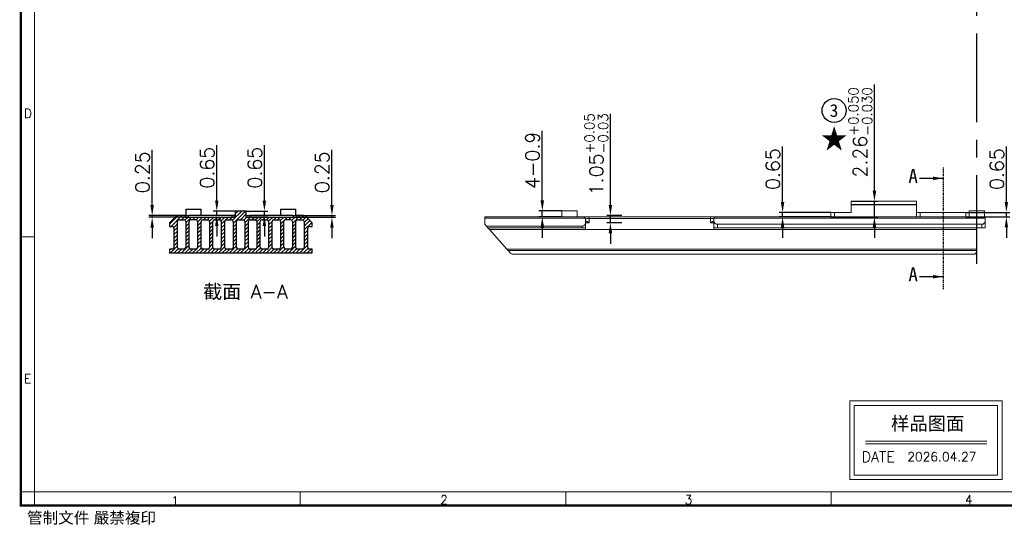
# Model space of a CAD drawing. Header units: inches. Extents: x 21485 to 22073, y -4353 to -4163.
# Tile 7 of 11: x 21802 to 21943, y -4353 to -4280. Entities that reach past the tile are written whole.
import ezdxf

# ---------------------------------------------------------------- set-up
doc = ezdxf.new("R2010")
doc.units = ezdxf.units.IN
doc.header["$LTSCALE"] = 0.64311
doc.header["$MEASUREMENT"] = 0
doc.header["$PDMODE"] = 3
doc.header["$PDSIZE"] = 0.3125
doc.linetypes.add('CENTER', pattern=[0.6, 0.375, -0.075, 0.075, -0.075])
doc.layers.get('0').update_dxf_attribs({"linetype": 'CONTINUOUS'})
doc.layers.get('Defpoints').update_dxf_attribs({"linetype": 'CONTINUOUS'})
doc.layers.add('1', color=7, linetype='CONTINUOUS', true_color=0xffffff)
doc.layers.add('图框', color=3, linetype='CONTINUOUS')
doc.styles.add('ITALICT', font='COMPLEX')
doc.styles.get("Standard").update_dxf_attribs({"font": 'txt.shx'})
doc.styles.add('TEXTSTYLE_2', font='txt')
doc.styles.add('TIMES', font='times.ttf')
doc.styles.add('宋体', font='txt')
doc.dimstyles.new('AVC 1.5', dxfattribs={"dimtxt": 2, "dimasz": 1.5, "dimexe": 0.5, "dimexo": 0, "dimgap": 0.39, "dimtad": 1, "dimdsep": 46, "dimtxsty": 'Standard', "dimcen": 0, "dimclrd": 2, "dimclre": 2, "dimclrt": 2, "dimadec": 1, "dimazin": 0, "dimtfac": 1, "dimtmove": 0, "dimatfit": 3, "dimfxl": 0, "dimtolj": 1, "dimtzin": 0, "dimarcsym": 0})

# ---------------------------------------------------------------- blocks, each defined once
blk = doc.blocks.new('*D86')
at = {"color": 2, "lineweight": -2, "transparency": 16777216}
for p, q in [((21877.08, -4305.99), (21877.08, -4296.05)), ((21879.89, -4307.49), (21876.58, -4307.49)), ((21877.08, -4308.39), (21877.08, -4307.49)), ((21879.89, -4308.39), (21876.58, -4308.39)), ((21877.08, -4309.89), (21877.08, -4311.39))]:
    blk.add_line(p, q, dxfattribs=at)
at = {"color": 2, "transparency": 16777216}
for points in [[(21876.83, -4305.99), (21877.33, -4305.99), (21877.08, -4307.49)], [(21876.83, -4309.89), (21877.33, -4309.89), (21877.08, -4308.39)]]:
    blk.add_solid(points, dxfattribs=at)
at = {"layer": 'Defpoints', "color": 0, "transparency": 16777216}
for p in [(21877.08, -4307.49), (21879.89, -4307.49), (21879.89, -4308.39)]:
    blk.add_point(p, dxfattribs=at)
at = {"color": 2, "transparency": 16777216, "insert": (21875.69, -4300.27), "char_height": 2, "attachment_point": 5, "rotation": 90}
blk.add_mtext('\\A1;4-0.9', dxfattribs=at)
blk = doc.blocks.new('*D87')
at = {"color": 2, "lineweight": -2, "transparency": 16777216}
for p, q in [((21886.85, -4306.69), (21886.85, -4293.61)), ((21888.47, -4308.19), (21886.35, -4308.19)), ((21886.85, -4309.24), (21886.85, -4308.19)), ((21888.47, -4309.24), (21886.35, -4309.24)), ((21886.85, -4310.74), (21886.85, -4312.24))]:
    blk.add_line(p, q, dxfattribs=at)
at = {"color": 2, "transparency": 16777216}
for points in [[(21886.6, -4306.69), (21887.1, -4306.69), (21886.85, -4308.19)], [(21886.6, -4310.74), (21887.1, -4310.74), (21886.85, -4309.24)]]:
    blk.add_solid(points, dxfattribs=at)
at = {"layer": 'Defpoints', "color": 0, "transparency": 16777216}
for p in [(21886.85, -4308.19), (21888.47, -4308.19), (21888.47, -4309.24)]:
    blk.add_point(p, dxfattribs=at)
at = {"color": 2, "transparency": 16777216, "insert": (21884.83, -4299.4), "char_height": 2, "attachment_point": 5, "rotation": 90}
blk.add_mtext('\\A1;1.05{\\H0.7x;\\S+0.05^ -0.03;}', dxfattribs=at)
blk = doc.blocks.new('*D88')
at = {"color": 2, "lineweight": -2, "transparency": 16777216}
for p, q in [((21911.55, -4306.24), (21911.55, -4298.3)), ((21918.49, -4307.74), (21911.05, -4307.74)), ((21911.55, -4308.39), (21911.55, -4307.74)), ((21918.49, -4308.39), (21911.05, -4308.39)), ((21911.55, -4309.89), (21911.55, -4311.39))]:
    blk.add_line(p, q, dxfattribs=at)
at = {"color": 2, "transparency": 16777216}
for points in [[(21911.3, -4306.24), (21911.8, -4306.24), (21911.55, -4307.74)], [(21911.3, -4309.89), (21911.8, -4309.89), (21911.55, -4308.39)]]:
    blk.add_solid(points, dxfattribs=at)
at = {"layer": 'Defpoints', "color": 0, "transparency": 16777216}
for p in [(21911.55, -4307.74), (21918.49, -4307.74), (21918.49, -4308.39)]:
    blk.add_point(p, dxfattribs=at)
at = {"color": 2, "transparency": 16777216, "insert": (21910.16, -4301.52), "char_height": 2, "attachment_point": 5, "rotation": 90}
blk.add_mtext('\\A1;0.65', dxfattribs=at)
blk = doc.blocks.new('*D89')
at = {"color": 2, "lineweight": -2, "transparency": 16777216}
for p, q in [((21924.73, -4304.63), (21924.73, -4289.39)), ((21921.39, -4306.13), (21925.23, -4306.13)), ((21924.73, -4308.39), (21924.73, -4306.13)), ((21918.49, -4308.39), (21925.23, -4308.39)), ((21924.73, -4309.89), (21924.73, -4311.39))]:
    blk.add_line(p, q, dxfattribs=at)
at = {"color": 2, "transparency": 16777216}
for points in [[(21924.48, -4304.63), (21924.98, -4304.63), (21924.73, -4306.13)], [(21924.48, -4309.89), (21924.98, -4309.89), (21924.73, -4308.39)]]:
    blk.add_solid(points, dxfattribs=at)
at = {"layer": 'Defpoints', "color": 0, "transparency": 16777216}
for p in [(21921.39, -4306.13), (21924.73, -4306.13), (21918.49, -4308.39)]:
    blk.add_point(p, dxfattribs=at)
at = {"color": 2, "transparency": 16777216, "insert": (21922.7, -4296.26), "char_height": 2, "attachment_point": 5, "rotation": 90}
blk.add_mtext('\\A1;2.26{\\H0.7x;\\S+0.050^ -0.030;}', dxfattribs=at)
blk = doc.blocks.new('*D90')
at = {"color": 2, "lineweight": -2, "transparency": 16777216}
for p, q in [((21943.66, -4306.24), (21943.66, -4298.3)), ((21937.84, -4307.74), (21944.16, -4307.74)), ((21943.66, -4308.39), (21943.66, -4307.74)), ((21937.84, -4308.39), (21944.16, -4308.39)), ((21943.66, -4309.89), (21943.66, -4311.39))]:
    blk.add_line(p, q, dxfattribs=at)
at = {"color": 2, "transparency": 16777216}
for points in [[(21943.41, -4306.24), (21943.91, -4306.24), (21943.66, -4307.74)], [(21943.41, -4309.89), (21943.91, -4309.89), (21943.66, -4308.39)]]:
    blk.add_solid(points, dxfattribs=at)
at = {"layer": 'Defpoints', "color": 0, "transparency": 16777216}
for p in [(21937.84, -4307.74), (21943.66, -4307.74), (21937.84, -4308.39)]:
    blk.add_point(p, dxfattribs=at)
at = {"color": 2, "transparency": 16777216, "insert": (21942.27, -4301.52), "char_height": 2, "attachment_point": 5, "rotation": 90}
blk.add_mtext('\\A1;0.65', dxfattribs=at)
blk = doc.blocks.new('*D133')
at = {"color": 2, "lineweight": -2, "transparency": 16777216}
for p, q in [((21846.9, -4306.69), (21846.9, -4298.75)), ((21841.82, -4308.19), (21847.4, -4308.19)), ((21846.9, -4308.44), (21846.9, -4308.19)), ((21841.87, -4308.44), (21847.4, -4308.44)), ((21846.9, -4309.94), (21846.9, -4311.44))]:
    blk.add_line(p, q, dxfattribs=at)
at = {"color": 2, "transparency": 16777216}
for points in [[(21846.65, -4306.69), (21847.15, -4306.69), (21846.9, -4308.19)], [(21846.65, -4309.94), (21847.15, -4309.94), (21846.9, -4308.44)]]:
    blk.add_solid(points, dxfattribs=at)
at = {"layer": 'Defpoints', "color": 0, "transparency": 16777216}
for p in [(21841.82, -4308.19), (21846.9, -4308.19), (21841.87, -4308.44)]:
    blk.add_point(p, dxfattribs=at)
at = {"color": 2, "transparency": 16777216, "insert": (21845.51, -4301.97), "char_height": 2, "attachment_point": 5, "rotation": 90}
blk.add_mtext('\\A1;0.25', dxfattribs=at)
blk = doc.blocks.new('*D134')
at = {"color": 2, "lineweight": -2, "transparency": 16777216}
for p, q in [((21821.11, -4306.69), (21821.11, -4298.75)), ((21825.82, -4308.19), (21820.61, -4308.19)), ((21821.11, -4308.44), (21821.11, -4308.19)), ((21825.82, -4308.44), (21820.61, -4308.44)), ((21821.11, -4309.94), (21821.11, -4311.44))]:
    blk.add_line(p, q, dxfattribs=at)
at = {"color": 2, "transparency": 16777216}
for points in [[(21820.86, -4306.69), (21821.36, -4306.69), (21821.11, -4308.19)], [(21820.86, -4309.94), (21821.36, -4309.94), (21821.11, -4308.44)]]:
    blk.add_solid(points, dxfattribs=at)
at = {"layer": 'Defpoints', "color": 0, "transparency": 16777216}
for p in [(21821.11, -4308.19), (21825.82, -4308.19), (21825.82, -4308.44)]:
    blk.add_point(p, dxfattribs=at)
at = {"color": 2, "transparency": 16777216, "insert": (21819.72, -4301.97), "char_height": 2, "attachment_point": 5, "rotation": 90}
blk.add_mtext('\\A1;0.25', dxfattribs=at)
blk = doc.blocks.new('*D135')
at = {"color": 2, "lineweight": -2, "transparency": 16777216}
for p, q in [((21830.38, -4306.04), (21830.38, -4298.1)), ((21833.03, -4307.54), (21829.88, -4307.54)), ((21833.03, -4308.19), (21829.88, -4308.19)), ((21830.38, -4308.19), (21830.38, -4307.54)), ((21830.38, -4309.69), (21830.38, -4311.19))]:
    blk.add_line(p, q, dxfattribs=at)
at = {"color": 2, "transparency": 16777216}
for points in [[(21830.13, -4306.04), (21830.63, -4306.04), (21830.38, -4307.54)], [(21830.13, -4309.69), (21830.63, -4309.69), (21830.38, -4308.19)]]:
    blk.add_solid(points, dxfattribs=at)
at = {"layer": 'Defpoints', "color": 0, "transparency": 16777216}
for p in [(21830.38, -4307.54), (21833.03, -4307.54), (21833.03, -4308.19)]:
    blk.add_point(p, dxfattribs=at)
at = {"color": 2, "transparency": 16777216, "insert": (21828.99, -4301.32), "char_height": 2, "attachment_point": 5, "rotation": 90}
blk.add_mtext('\\A1;0.65', dxfattribs=at)
blk = doc.blocks.new('*D136')
at = {"color": 2, "lineweight": -2, "transparency": 16777216}
for p, q in [((21837.21, -4306.04), (21837.21, -4298.1)), ((21834.61, -4307.54), (21837.71, -4307.54)), ((21834.61, -4308.19), (21837.71, -4308.19)), ((21837.21, -4308.19), (21837.21, -4307.54)), ((21837.21, -4309.69), (21837.21, -4311.19))]:
    blk.add_line(p, q, dxfattribs=at)
at = {"color": 2, "transparency": 16777216}
for points in [[(21836.96, -4306.04), (21837.46, -4306.04), (21837.21, -4307.54)], [(21836.96, -4309.69), (21837.46, -4309.69), (21837.21, -4308.19)]]:
    blk.add_solid(points, dxfattribs=at)
at = {"layer": 'Defpoints', "color": 0, "transparency": 16777216}
for p in [(21834.61, -4307.54), (21834.61, -4308.19), (21837.21, -4307.54)]:
    blk.add_point(p, dxfattribs=at)
at = {"color": 2, "transparency": 16777216, "insert": (21835.82, -4301.32), "char_height": 2, "attachment_point": 5, "rotation": 90}
blk.add_mtext('\\A1;0.65', dxfattribs=at)

msp = doc.modelspace()

# ---------------------------------------------------------------- hatches: boundary and pattern name
at = {"linetype": 'Continuous'}
h = msp.add_hatch(dxfattribs=at)
h.set_pattern_fill('ANSI31', color=3, scale=3, style=0)
h.set_pattern_definition([(45, (66.55783, 40.0882), (-0.265165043, 0.265165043), [])])
edge = h.paths.add_edge_path(flags=0)
edge.add_arc((21838.5224, -4312.7938), 0.2, 180, 270)
edge.add_line((21838.5224, -4312.9938), (21839.3224, -4312.9938))
edge.add_arc((21839.3224, -4312.7938), 0.2, 270, 360)
edge.add_line((21839.5224, -4312.7938), (21839.5224, -4309.0438))
edge.add_arc((21839.2724, -4309.0438), 0.25, 0, 90)
edge.add_line((21839.2724, -4308.7938), (21838.5724, -4308.7938))
edge.add_arc((21838.5724, -4309.0438), 0.25, 90, 180)
edge.add_line((21838.3224, -4309.0438), (21838.3224, -4312.7938))
edge = h.paths.add_edge_path(flags=0)
edge.add_arc((21836.8224, -4312.7938), 0.2, 180, 270)
edge.add_line((21836.8224, -4312.9938), (21837.6224, -4312.9938))
edge.add_arc((21837.6224, -4312.7938), 0.2, 270, 360)
edge.add_line((21837.8224, -4312.7938), (21837.8224, -4309.0438))
edge.add_arc((21837.5724, -4309.0438), 0.25, 0, 90)
edge.add_line((21837.5724, -4308.7938), (21836.8724, -4308.7938))
edge.add_arc((21836.8724, -4309.0438), 0.25, 90, 180)
edge.add_line((21836.6224, -4309.0438), (21836.6224, -4312.7938))
edge = h.paths.add_edge_path(flags=0)
edge.add_arc((21835.1224, -4312.7938), 0.2, 180, 270)
edge.add_line((21835.1224, -4312.9938), (21835.9224, -4312.9938))
edge.add_arc((21835.9224, -4312.7938), 0.2, 270, 360)
edge.add_line((21836.1224, -4312.7938), (21836.1224, -4309.0438))
edge.add_arc((21835.8724, -4309.0438), 0.25, 0, 90)
edge.add_line((21835.8724, -4308.7938), (21835.1724, -4308.7938))
edge.add_arc((21835.1724, -4309.0438), 0.25, 90, 180)
edge.add_line((21834.9224, -4309.0438), (21834.9224, -4312.7938))
edge = h.paths.add_edge_path(flags=0)
edge.add_arc((21833.4224, -4312.7938), 0.2, 180, 270)
edge.add_line((21833.4224, -4312.9938), (21834.2224, -4312.9938))
edge.add_arc((21834.2224, -4312.7938), 0.2, 270, 360)
edge.add_line((21834.4224, -4312.7938), (21834.4224, -4309.0438))
edge.add_arc((21834.1724, -4309.0438), 0.25, 0, 90)
edge.add_line((21834.1724, -4308.7938), (21833.4724, -4308.7938))
edge.add_arc((21833.4724, -4309.0438), 0.25, 90, 180)
edge.add_line((21833.2224, -4309.0438), (21833.2224, -4312.7938))
edge = h.paths.add_edge_path(flags=0)
edge.add_arc((21831.7224, -4312.7938), 0.2, 180, 270)
edge.add_line((21831.7224, -4312.9938), (21832.5224, -4312.9938))
edge.add_arc((21832.5224, -4312.7938), 0.2, 270, 360)
edge.add_line((21832.7224, -4312.7938), (21832.7224, -4309.0438))
edge.add_arc((21832.4724, -4309.0438), 0.25, 0, 90)
edge.add_line((21832.4724, -4308.7938), (21831.7724, -4308.7938))
edge.add_arc((21831.7724, -4309.0438), 0.25, 90, 180)
edge.add_line((21831.5224, -4309.0438), (21831.5224, -4312.7938))
edge = h.paths.add_edge_path(flags=0)
edge.add_arc((21830.0224, -4312.7938), 0.2, 180, 270)
edge.add_line((21830.0224, -4312.9938), (21830.8224, -4312.9938))
edge.add_arc((21830.8224, -4312.7938), 0.2, 270, 360)
edge.add_line((21831.0224, -4312.7938), (21831.0224, -4309.0438))
edge.add_arc((21830.7724, -4309.0438), 0.25, 0, 90)
edge.add_line((21830.7724, -4308.7938), (21830.0724, -4308.7938))
edge.add_arc((21830.0724, -4309.0438), 0.25, 90, 180)
edge.add_line((21829.8224, -4309.0438), (21829.8224, -4312.7938))
edge = h.paths.add_edge_path(flags=0)
edge.add_arc((21828.3224, -4312.7938), 0.2, 180, 270)
edge.add_line((21828.3224, -4312.9938), (21829.1224, -4312.9938))
edge.add_arc((21829.1224, -4312.7938), 0.2, 270, 360)
edge.add_line((21829.3224, -4312.7938), (21829.3224, -4309.0438))
edge.add_arc((21829.0724, -4309.0438), 0.25, 0, 90)
edge.add_line((21829.0724, -4308.7938), (21828.3724, -4308.7938))
edge.add_arc((21828.3724, -4309.0438), 0.25, 90, 180)
edge.add_line((21828.1224, -4309.0438), (21828.1224, -4312.7938))
edge = h.paths.add_edge_path(flags=0)
edge.add_arc((21826.6724, -4309.0438), 0.25, 90.000011, 180)
edge.add_line((21826.4224, -4309.0438), (21826.4224, -4312.7938))
edge.add_arc((21826.6224, -4312.7938), 0.2, 180, 270)
edge.add_line((21826.6224, -4312.9938), (21827.4224, -4312.9938))
edge.add_arc((21827.4224, -4312.7938), 0.2, 270, 360)
edge.add_line((21827.6224, -4312.7938), (21827.6224, -4309.0438))
edge.add_arc((21827.3724, -4309.0438), 0.25, 0, 89.999863)
edge.add_line((21827.3724, -4308.7938), (21826.6724, -4308.7938))
edge = h.paths.add_edge_path(flags=0)
edge.add_line((21841.7224, -4312.7938), (21841.7224, -4309.0438))
edge.add_arc((21841.9724, -4309.0438), 0.25, 90, 180, ccw=False)
edge.add_line((21841.9724, -4308.7938), (21842.6724, -4308.7938))
edge.add_arc((21842.6724, -4309.0438), 0.25, 0, 90, ccw=False)
edge.add_line((21842.9224, -4309.0438), (21842.9224, -4312.7938))
edge.add_arc((21842.7224, -4312.7938), 0.2, 270, 360, ccw=False)
edge.add_line((21842.7224, -4312.9938), (21841.9224, -4312.9938))
edge.add_arc((21841.9224, -4312.7938), 0.2, 180, 270, ccw=False)
edge = h.paths.add_edge_path(flags=0)
edge.add_line((21823.5824, -4312.9938), (21823.5824, -4313.5438))
edge.add_line((21823.5824, -4313.5438), (21844.0624, -4313.5438))
edge.add_line((21844.0624, -4313.5438), (21844.0624, -4312.9938))
edge.add_line((21844.0624, -4312.9938), (21843.6224, -4312.9938))
edge.add_arc((21843.6224, -4312.7938), 0.2, 180, 270, ccw=False)
edge.add_line((21843.4224, -4312.7938), (21843.4224, -4309.9938))
edge.add_arc((21843.6724, -4309.9938), 0.25, 90, 180, ccw=False)
edge.add_line((21843.6724, -4309.7438), (21844.0624, -4309.7438))
edge.add_line((21844.0624, -4309.7438), (21844.0624, -4309.2438))
edge.add_line((21844.0624, -4309.2438), (21843.1588, -4308.3402))
edge.add_arc((21842.8053, -4308.6938), 0.5, 45, 90)
edge.add_line((21842.8053, -4308.1938), (21841.8224, -4308.1938))
edge.add_line((21841.8224, -4308.1938), (21841.8224, -4308.4438))
edge.add_line((21841.8224, -4308.4438), (21834.6124, -4308.4438))
edge.add_line((21834.6124, -4308.4438), (21834.6124, -4307.5438))
edge.add_line((21834.6124, -4307.5438), (21833.0324, -4307.5438))
edge.add_line((21833.0324, -4307.5438), (21833.0324, -4308.4438))
edge.add_line((21833.0324, -4308.4438), (21825.8224, -4308.4438))
edge.add_line((21825.8224, -4308.4438), (21825.8224, -4308.1938))
edge.add_line((21825.8224, -4308.1938), (21824.8395, -4308.1938))
edge.add_arc((21824.8395, -4308.6938), 0.5, 90, 135)
edge.add_line((21824.4859, -4308.3402), (21823.5824, -4309.2438))
edge.add_line((21823.5824, -4309.2438), (21823.5824, -4309.7438))
edge.add_line((21823.5824, -4309.7438), (21823.9724, -4309.7438))
edge.add_arc((21823.9724, -4309.9938), 0.25, 0, 90, ccw=False)
edge.add_line((21824.2224, -4309.9938), (21824.2224, -4312.7938))
edge.add_arc((21824.0224, -4312.7938), 0.2, 270, 360, ccw=False)
edge.add_line((21824.0224, -4312.9938), (21823.5824, -4312.9938))
edge = h.paths.add_edge_path(flags=0)
edge.add_arc((21840.2724, -4309.0438), 0.25, 90.000011, 180)
edge.add_line((21840.0224, -4309.0438), (21840.0224, -4312.7938))
edge.add_arc((21840.2224, -4312.7938), 0.2, 180, 270)
edge.add_line((21840.2224, -4312.9938), (21841.0224, -4312.9938))
edge.add_arc((21841.0224, -4312.7938), 0.2, 270, 360)
edge.add_line((21841.2224, -4312.7938), (21841.2224, -4309.0438))
edge.add_arc((21840.9724, -4309.0438), 0.25, 0, 89.999863)
edge.add_line((21840.9724, -4308.7938), (21840.2724, -4308.7938))
edge = h.paths.add_edge_path(flags=0)
edge.add_arc((21824.9224, -4312.7938), 0.2, 180, 270)
edge.add_line((21824.9224, -4312.9938), (21825.7224, -4312.9938))
edge.add_arc((21825.7224, -4312.7938), 0.2, 270, 360)
edge.add_line((21825.9224, -4312.7938), (21825.9224, -4309.0438))
edge.add_arc((21825.6724, -4309.0438), 0.25, 360, 450)
edge.add_line((21825.6724, -4308.7938), (21824.9724, -4308.7938))
edge.add_arc((21824.9724, -4309.0438), 0.25, 90, 180)
edge.add_line((21824.7224, -4309.0438), (21824.7224, -4312.7938))

# ---------------------------------------------------------------- linework, layer by layer
at = {"color": 1, "linetype": 'CENTER', "ltscale": 52.660749}
msp.add_line((21939.4375, -4315.0971), (21939.4375, -4196.2073), dxfattribs=at)
at = {"color": 1, "linetype": 'CENTER'}
msp.add_line((21934.6375, -4318.7451), (21934.6375, -4301.295), dxfattribs=at)
at = {"color": 7, "linetype": 'Continuous'}
for p, q in [((21824.4859, -4308.3402), (21823.5824, -4309.2438)), ((21825.8224, -4308.1938), (21824.8395, -4308.1938)), ((21825.8224, -4308.1938), (21826.3224, -4308.1938)), ((21825.8224, -4308.4438), (21825.8224, -4308.1938)), ((21825.9224, -4307.2938), (21828.1224, -4307.2938)), ((21825.9224, -4307.2938), (21825.9224, -4308.1938)), ((21832.5324, -4308.1938), (21826.3224, -4308.1938)), ((21826.3224, -4308.4438), (21826.3224, -4308.1938)), ((21828.1224, -4308.1938), (21828.1224, -4307.2938)), ((21832.5324, -4308.1938), (21833.0324, -4308.1938)), ((21832.5324, -4308.1938), (21832.5324, -4308.4438)), ((21834.6124, -4307.5438), (21833.0324, -4307.5438)), ((21833.0324, -4307.5438), (21833.0324, -4308.4438)), ((21834.6124, -4308.4438), (21834.6124, -4307.5438)), ((21834.6124, -4308.1938), (21835.1124, -4308.1938)), ((21841.3224, -4308.1938), (21835.1124, -4308.1938)), ((21835.1124, -4308.4438), (21835.1124, -4308.1938)), ((21839.5224, -4307.2938), (21841.7224, -4307.2938)), ((21839.5224, -4307.2938), (21839.5224, -4308.1938)), ((21841.3224, -4308.1938), (21841.8224, -4308.1938)), ((21841.3224, -4308.1938), (21841.3224, -4308.4438)), ((21841.7224, -4308.1938), (21841.7224, -4307.2938)), ((21842.8053, -4308.1938), (21841.8224, -4308.1938)), ((21841.8224, -4308.1938), (21841.8224, -4308.4438)), ((21844.0624, -4309.2438), (21843.1588, -4308.3402)), ((21823.5824, -4309.2438), (21823.5824, -4309.7438)), ((21823.5824, -4309.7438), (21823.9724, -4309.7438)), ((21824.7224, -4312.7938), (21824.7224, -4309.0438)), ((21824.9724, -4308.7938), (21825.6724, -4308.7938)), ((21833.0324, -4308.4438), (21825.8224, -4308.4438)), ((21825.9224, -4309.0438), (21825.9224, -4312.7938)), ((21826.4224, -4312.7938), (21826.4224, -4309.0438)), ((21827.3724, -4308.7938), (21826.6724, -4308.7938)), ((21827.6224, -4309.0438), (21827.6224, -4312.7938)), ((21828.1224, -4312.7938), (21828.1224, -4309.0438)), ((21828.3724, -4308.7938), (21829.0724, -4308.7938)), ((21829.3224, -4309.0438), (21829.3224, -4312.7938)), ((21829.8224, -4312.7938), (21829.8224, -4309.0438)), ((21830.0724, -4308.7938), (21830.7724, -4308.7938)), ((21831.0224, -4309.0438), (21831.0224, -4312.7938)), ((21831.5224, -4312.7938), (21831.5224, -4309.0438)), ((21831.7724, -4308.7938), (21832.4724, -4308.7938)), ((21832.7224, -4309.0438), (21832.7224, -4312.7938)), ((21833.2224, -4312.7938), (21833.2224, -4309.0438)), ((21833.4724, -4308.7938), (21834.1724, -4308.7938)), ((21834.4224, -4309.0438), (21834.4224, -4312.7938)), ((21841.8224, -4308.4438), (21834.6124, -4308.4438)), ((21834.9224, -4312.7938), (21834.9224, -4309.0438)), ((21835.1724, -4308.7938), (21835.8724, -4308.7938)), ((21836.1224, -4309.0438), (21836.1224, -4312.7938)), ((21836.6224, -4312.7938), (21836.6224, -4309.0438)), ((21836.8724, -4308.7938), (21837.5724, -4308.7938)), ((21837.8224, -4309.0438), (21837.8224, -4312.7938)), ((21838.3224, -4312.7938), (21838.3224, -4309.0438)), ((21838.5724, -4308.7938), (21839.2724, -4308.7938)), ((21839.5224, -4309.0438), (21839.5224, -4312.7938)), ((21840.0224, -4312.7938), (21840.0224, -4309.0438)), ((21840.9724, -4308.7938), (21840.2724, -4308.7938)), ((21841.2224, -4309.0438), (21841.2224, -4312.7938)), ((21841.7224, -4312.7938), (21841.7224, -4309.0438)), ((21841.9724, -4308.7938), (21842.6724, -4308.7938)), ((21842.9224, -4309.0438), (21842.9224, -4312.7938)), ((21843.6724, -4309.7438), (21844.0624, -4309.7438)), ((21844.0624, -4309.7438), (21844.0624, -4309.2438)), ((21824.2224, -4309.9938), (21824.2224, -4312.7938)), ((21843.4224, -4312.7938), (21843.4224, -4309.9938)), ((21824.0224, -4312.9938), (21823.5824, -4312.9938)), ((21823.5824, -4312.9938), (21823.5824, -4313.5438)), ((21823.5824, -4313.5438), (21844.0624, -4313.5438)), ((21825.7224, -4312.9938), (21824.9224, -4312.9938)), ((21827.4224, -4312.9938), (21826.6224, -4312.9938)), ((21829.1224, -4312.9938), (21828.3224, -4312.9938)), ((21830.8224, -4312.9938), (21830.0224, -4312.9938)), ((21832.5224, -4312.9938), (21831.7224, -4312.9938)), ((21834.2224, -4312.9938), (21833.4224, -4312.9938)), ((21835.9224, -4312.9938), (21835.1224, -4312.9938)), ((21837.6224, -4312.9938), (21836.8224, -4312.9938)), ((21839.3224, -4312.9938), (21838.5224, -4312.9938)), ((21841.0224, -4312.9938), (21840.2224, -4312.9938)), ((21842.7224, -4312.9938), (21841.9224, -4312.9938)), ((21844.0624, -4312.9938), (21843.6224, -4312.9938)), ((21844.0624, -4313.5438), (21844.0624, -4312.9938))]:
    msp.add_line(p, q, dxfattribs=at)
at = {"color": 3, "linetype": 'Continuous'}
msp.add_circle((21918.9386, -4293.1155), 1.7207, dxfattribs=at)
at = {"color": 7, "linetype": 'Continuous'}
for centre, radius, start, end in [((21824.8395, -4308.6938), 0.5, 90, 135), ((21842.8053, -4308.6938), 0.5, 45, 90), ((21823.9724, -4309.9938), 0.25, 0, 90), ((21824.9724, -4309.0438), 0.25, 90, 180), ((21825.6724, -4309.0438), 0.25, 360, 90), ((21826.6724, -4309.0438), 0.25, 90.000011, 180), ((21827.3724, -4309.0438), 0.25, 0, 89.999863), ((21828.3724, -4309.0438), 0.25, 90, 180), ((21829.0724, -4309.0438), 0.25, 0, 90), ((21830.0724, -4309.0438), 0.25, 90, 180), ((21830.7724, -4309.0438), 0.25, 0, 90), ((21831.7724, -4309.0438), 0.25, 90, 180), ((21832.4724, -4309.0438), 0.25, 0, 90), ((21833.4724, -4309.0438), 0.25, 90, 180), ((21834.1724, -4309.0438), 0.25, 0, 90), ((21835.1724, -4309.0438), 0.25, 90, 180), ((21835.8724, -4309.0438), 0.25, 0, 90), ((21836.8724, -4309.0438), 0.25, 90, 180), ((21837.5724, -4309.0438), 0.25, 0, 90), ((21838.5724, -4309.0438), 0.25, 90, 180), ((21839.2724, -4309.0438), 0.25, 0, 90), ((21840.2724, -4309.0438), 0.25, 90.000011, 180), ((21840.9724, -4309.0438), 0.25, 0, 89.999863), ((21841.9724, -4309.0438), 0.25, 90, 180), ((21842.6724, -4309.0438), 0.25, 0, 90), ((21843.6724, -4309.9938), 0.25, 90, 180), ((21824.0224, -4312.7938), 0.2, 270, 0), ((21824.9224, -4312.7938), 0.2, 180, 270), ((21825.7224, -4312.7938), 0.2, 270, 0), ((21826.6224, -4312.7938), 0.2, 180, 270), ((21827.4224, -4312.7938), 0.2, 270, 0), ((21828.3224, -4312.7938), 0.2, 180, 270), ((21829.1224, -4312.7938), 0.2, 270, 0), ((21830.0224, -4312.7938), 0.2, 180, 270), ((21830.8224, -4312.7938), 0.2, 270, 0), ((21831.7224, -4312.7938), 0.2, 180, 270), ((21832.5224, -4312.7938), 0.2, 270, 0), ((21833.4224, -4312.7938), 0.2, 180, 270), ((21834.2224, -4312.7938), 0.2, 270, 0), ((21835.1224, -4312.7938), 0.2, 180, 270), ((21835.9224, -4312.7938), 0.2, 270, 0), ((21836.8224, -4312.7938), 0.2, 180, 270), ((21837.6224, -4312.7938), 0.2, 270, 0), ((21838.5224, -4312.7938), 0.2, 180, 270), ((21839.3224, -4312.7938), 0.2, 270, 0), ((21840.2224, -4312.7938), 0.2, 180, 270), ((21841.0224, -4312.7938), 0.2, 270, 0), ((21841.9224, -4312.7938), 0.2, 180, 270), ((21842.7224, -4312.7938), 0.2, 270, 0), ((21843.6224, -4312.7938), 0.2, 180, 270)]:
    msp.add_arc(centre, radius, start, end, dxfattribs=at)
at = {"layer": '1', "color": 0, "linetype": 'ByBlock', "lineweight": 18}
for p, q in [((21921.3875, -4306.5938), (21921.3875, -4306.1338)), ((21930.7875, -4306.1338), (21921.3875, -4306.1338)), ((21921.3875, -4306.5938), (21921.3875, -4306.6438)), ((21921.3875, -4306.5938), (21930.7875, -4306.5938)), ((21921.3875, -4306.6438), (21930.7875, -4306.6438)), ((21921.3875, -4306.6438), (21921.3875, -4307.7438)), ((21930.7875, -4306.1338), (21930.7875, -4306.5938)), ((21930.7875, -4306.6438), (21930.7875, -4306.5938)), ((21930.7875, -4308.3938), (21930.7875, -4306.6438)), ((21882.0875, -4307.4938), (21879.8875, -4307.4938)), ((21879.8875, -4307.4938), (21879.8875, -4308.3938)), ((21882.0875, -4308.3938), (21882.0875, -4307.4938)), ((21918.4875, -4307.7438), (21918.9875, -4307.7438)), ((21918.4875, -4307.7438), (21918.4875, -4308.3938)), ((21918.9875, -4307.7438), (21921.3875, -4307.7438)), ((21918.9875, -4308.3938), (21918.9875, -4307.7438)), ((21930.7875, -4307.7438), (21931.2875, -4307.7438)), ((21937.8375, -4307.7438), (21931.2875, -4307.7438)), ((21931.2875, -4308.3938), (21931.2875, -4307.7438)), ((21937.8375, -4308.3938), (21937.8375, -4307.7438)), ((21940.5375, -4307.4938), (21938.3375, -4307.4938)), ((21938.3375, -4307.4938), (21938.3375, -4308.3938)), ((21940.5375, -4308.3938), (21940.5375, -4307.4938)), ((21868.8447, -4308.5402), (21868.8447, -4308.3938)), ((21883.0975, -4308.3938), (21868.8447, -4308.3938)), ((21868.8447, -4308.5402), (21883.2439, -4308.5402)), ((21868.8447, -4309.4438), (21868.8447, -4308.5402)), ((21869.0658, -4309.6938), (21868.8447, -4309.4438)), ((21869.0658, -4309.6938), (21869.2869, -4309.9438)), ((21882.7975, -4309.6938), (21869.0658, -4309.6938)), ((21882.7975, -4309.6938), (21882.7975, -4309.9438)), ((21883.0975, -4308.3938), (21883.7975, -4308.3938)), ((21883.0975, -4308.3938), (21883.2439, -4308.5402)), ((21883.2439, -4308.5402), (21883.2975, -4308.5938)), ((21883.2972, -4309.2438), (21883.7975, -4309.2438)), ((21883.2975, -4308.5938), (21883.7975, -4308.5938)), ((21883.2975, -4308.5938), (21883.2975, -4309.1938)), ((21883.3644, -4308.9938), (21883.2975, -4308.9938)), ((21883.2975, -4309.9693), (21883.2975, -4309.1938)), ((21883.7975, -4308.3938), (21901.1975, -4308.3938)), ((21883.7975, -4308.5938), (21883.7975, -4308.3938)), ((21901.1975, -4308.5938), (21883.7975, -4308.5938)), ((21883.7975, -4309.2438), (21883.7975, -4308.5938)), ((21901.1975, -4308.3938), (21901.8975, -4308.3938)), ((21901.1975, -4308.3938), (21901.1975, -4308.5938)), ((21901.1975, -4308.5938), (21901.1975, -4309.2438)), ((21901.1975, -4308.5938), (21901.6975, -4308.5938)), ((21901.1975, -4309.2438), (21901.6975, -4309.2438)), ((21901.6975, -4308.9938), (21901.6305, -4308.9938)), ((21901.6975, -4308.5938), (21901.751, -4308.5402)), ((21901.6975, -4308.9438), (21901.6975, -4308.5938)), ((21901.6975, -4308.9438), (21901.6975, -4309.9693)), ((21901.751, -4308.5402), (21901.8975, -4308.3938)), ((21901.751, -4308.5402), (21940.6375, -4308.5402)), ((21940.6375, -4308.3938), (21901.8975, -4308.3938)), ((21940.1375, -4309.4438), (21902.1975, -4309.4438)), ((21902.1975, -4309.9438), (21902.1975, -4309.4438)), ((21940.1375, -4309.4438), (21940.1375, -4309.9438)), ((21940.6375, -4308.3938), (21940.6375, -4308.5402)), ((21940.6375, -4308.5402), (21940.6375, -4308.9438)), ((21940.6375, -4309.9438), (21940.6375, -4308.9438)), ((21869.2869, -4309.9438), (21869.508, -4310.1938)), ((21869.2869, -4309.9438), (21882.7975, -4309.9438)), ((21869.508, -4310.1938), (21871.9842, -4312.9938)), ((21869.508, -4310.1938), (21883.2975, -4310.1938)), ((21883.2852, -4309.9438), (21882.7975, -4309.9438)), ((21883.2975, -4309.9693), (21883.2975, -4310.1938)), ((21901.6975, -4310.1938), (21883.2975, -4310.1938)), ((21901.6975, -4310.1938), (21901.6975, -4309.9693)), ((21901.6975, -4310.1938), (21939.3875, -4310.1938)), ((21902.1975, -4309.9438), (21901.7097, -4309.9438)), ((21902.1975, -4309.9438), (21940.1375, -4309.9438)), ((21939.3875, -4309.9438), (21939.3875, -4310.1938)), ((21939.3875, -4312.9938), (21939.3875, -4310.1938)), ((21940.6375, -4309.9438), (21940.1375, -4309.9438)), ((21872.1611, -4313.1938), (21871.9842, -4312.9938)), ((21939.3875, -4312.9938), (21871.9842, -4312.9938)), ((21872.1611, -4313.1938), (21872.4982, -4313.575)), ((21939.3875, -4313.1938), (21872.1611, -4313.1938)), ((21872.8727, -4313.7438), (21939.1375, -4313.7438)), ((21939.1375, -4313.7438), (21939.3875, -4313.4938)), ((21939.3875, -4312.9938), (21939.3875, -4313.1938)), ((21939.3875, -4313.4938), (21939.3875, -4313.1938))]:
    msp.add_line(p, q, dxfattribs=at)
for centre, start, end in [((21882.7975, -4309.1938), 270, 0), ((21902.1975, -4308.9438), 180, 270), ((21940.1375, -4308.9438), 270, 0), ((21872.8727, -4313.2438), 221.488393, 270)]:
    msp.add_arc(centre, 0.5, start, end, dxfattribs=at)
for points, knots in [([(21883.3644, -4308.9938), (21883.3769, -4308.9938), (21883.3906, -4308.9965), (21883.4129, -4309.0035), (21883.4206, -4309.0063), (21883.4367, -4309.0129), (21883.445, -4309.0166), (21883.4703, -4309.0288), (21883.4878, -4309.0382), (21883.5148, -4309.0537), (21883.524, -4309.0591), (21883.5425, -4309.0704), (21883.552, -4309.0762), (21883.5804, -4309.0942), (21883.5996, -4309.1067), (21883.6382, -4309.1326), (21883.6577, -4309.1459), (21883.6971, -4309.1731), (21883.7171, -4309.1871), (21883.7472, -4309.2083), (21883.7623, -4309.2189), (21883.7774, -4309.2296), (21883.7874, -4309.2367), (21883.7925, -4309.2402), (21883.7975, -4309.2438)], [0, 0, 0, 0, 0.125, 0.125, 0.1875, 0.1875, 0.25, 0.25, 0.375, 0.375, 0.4375, 0.4375, 0.5, 0.5, 0.625, 0.625, 0.75, 0.75, 0.875, 0.875, 0.9375, 0.96875, 0.96875, 1, 1, 1, 1]), ([(21901.1975, -4309.2438), (21901.2024, -4309.2402), (21901.2075, -4309.2367), (21901.2175, -4309.2296), (21901.2326, -4309.2189), (21901.2475, -4309.2084), (21901.2773, -4309.1874), (21901.297, -4309.1737), (21901.3363, -4309.1465), (21901.3558, -4309.1332), (21901.3947, -4309.1072), (21901.4141, -4309.0945), (21901.4519, -4309.0705), (21901.4704, -4309.0592), (21901.4975, -4309.0437), (21901.5064, -4309.0387), (21901.5241, -4309.0293), (21901.5328, -4309.0248), (21901.5581, -4309.0127), (21901.5741, -4309.006), (21901.5967, -4308.9989), (21901.604, -4308.997), (21901.6178, -4308.9944), (21901.6243, -4308.9938), (21901.6305, -4308.9938)], [0, 0, 0, 0, 0.03125, 0.03125, 0.0625, 0.125, 0.125, 0.25, 0.25, 0.375, 0.375, 0.5, 0.5, 0.625, 0.625, 0.6875, 0.6875, 0.75, 0.75, 0.875, 0.875, 0.9375, 0.9375, 1, 1, 1, 1]), ([(21883.2975, -4309.9693), (21883.2975, -4309.9608), (21883.2966, -4309.9545), (21883.2936, -4309.948), (21883.2923, -4309.9464), (21883.2892, -4309.9443), (21883.2873, -4309.9438), (21883.2852, -4309.9438)], [0, 0, 0, 0, 0.5, 0.5, 0.75, 0.75, 1, 1, 1, 1]), ([(21901.7097, -4309.9438), (21901.7055, -4309.9438), (21901.7024, -4309.9459), (21901.6994, -4309.9522), (21901.6986, -4309.9549), (21901.6977, -4309.9613), (21901.6975, -4309.965), (21901.6975, -4309.9693)], [0, 0, 0, 0, 0.5, 0.5, 0.75, 0.75, 1, 1, 1, 1])]:
    msp.add_open_spline(points, degree=3, knots=knots, dxfattribs=at)
at = {"layer": '图框', "color": 4, "lineweight": 0}
for p, q in [((21804.2355, -4349.8043), (21804.2355, -4162.871)), ((21804.2355, -4164.8387), (21804.2355, -4347.8366)), ((21804.2355, -4348.6601), (21804.2355, -4309.9587)), ((21802.2678, -4311.237), (21804.2355, -4311.237)), ((21802.2678, -4311.237), (21804.2355, -4311.237)), ((21921.1782, -4334.7928), (21943.0415, -4334.7928)), ((21921.1782, -4346.068), (21921.1782, -4334.7928)), ((21943.0415, -4334.7928), (21943.0415, -4346.068)), ((21921.8208, -4335.4354), (21942.3989, -4335.4354)), ((21921.8208, -4345.4254), (21921.8208, -4335.4354)), ((21942.3989, -4335.4354), (21942.3989, -4345.4254)), ((21940.8468, -4340.5753), (21923.4274, -4340.5753)), ((21940.8468, -4340.9281), (21923.4274, -4340.9281)), ((21943.0415, -4346.068), (21921.1782, -4346.068)), ((21942.3989, -4345.4254), (21921.8208, -4345.4254)), ((22072.9118, -4347.8366), (21802.2678, -4347.8366)), ((21943.6983, -4347.8366), (21804.2355, -4347.8366)), ((21842.3346, -4347.8366), (21842.3346, -4349.8043))]:
    msp.add_line(p, q, dxfattribs=at)
at = {"layer": '图框', "lineweight": 0}
for p, q in [((21880.4362, -4347.8366), (21880.4362, -4349.8043)), ((21918.5378, -4347.8366), (21918.5378, -4349.8043))]:
    msp.add_line(p, q, dxfattribs=at)
at = {"layer": '图框', "color": 4, "lineweight": 0, "const_width": 0.328}
msp.add_lwpolyline([(21802.2678, -4162.871), (22072.9118, -4162.871), (22072.9118, -4349.8043), (21802.2678, -4349.8043)], close=True, dxfattribs=at)

# ---------------------------------------------------------------- texts
at = {"color": 4, "lineweight": 0, "style": 'TIMES'}
msp.add_text('\\M+2BADE\\M+2A8EE\\M+2A4E5\\M+2A5F3 \\M+2C459\\M+2B854\\M+2BDC6\\M+2A64C', height=1.639765, dxfattribs=at).set_placement((21803.1557, -4352.3736))
at = {"color": 3, "linetype": 'Continuous', "insert": (21918.3034, -4292.2018), "char_height": 1.8298, "width": 1.82977, "attachment_point": 1, "style": 'TEXTSTYLE_2'}
msp.add_mtext('3', dxfattribs=at)
at = {"color": 7, "linetype": 'Continuous', "insert": (21917.0844, -4295.7249), "char_height": 2.88, "width": 4.32, "attachment_point": 1, "line_spacing_factor": 0.9, "style": 'TEXTSTYLE_2'}
msp.add_mtext('★', dxfattribs=at)
at = {"char_height": 2, "attachment_point": 1, "style": '宋体'}
for insert in [(21929.5986, -4301.5157), (21929.5986, -4315.6306)]:
    msp.add_mtext_dynamic_manual_height_columns('{\\C2;A}', width=2.468309, gutter_width=12.5, heights=[0], dxfattribs=dict(at, insert=insert))
at = {"color": 2, "linetype": 'Continuous', "insert": (21840.5538, -4318.1081), "char_height": 2, "attachment_point": 3, "line_spacing_factor": 0.9}
msp.add_mtext('{\\fSimSun|b0|i0|c134|p2;截面 }A-A', dxfattribs=at)
at = {"layer": '图框', "color": 4, "lineweight": 0}
for s, height, style, p in [('D', 1.2751, 'ITALICT', (21802.7278, -4294.1709)), ('E', 1.2751, 'ITALICT', (21802.7291, -4332.226)), ('1', 1.2751, 'ITALICT', (21823.8346, -4349.7587)), ('2', 1.2751, 'ITALICT', (21862.4242, -4349.5952)), ('\\M+2BADE\\M+2A8EE\\M+2A4E5\\M+2A5F3 \\M+2C459\\M+2B854\\M+2BDC6\\M+2A64C', 1.639765, 'TIMES', (21803.1557, -4352.3736))]:
    msp.add_text(s, height=height, dxfattribs=dict(at, style=style)).set_placement(p)
at = {"layer": '图框', "lineweight": 0, "style": 'ITALICT'}
for s, p in [('3', (21897.5148, -4349.6031)), ('4', (21937.7191, -4349.5992))]:
    msp.add_text(s, height=1.2751, dxfattribs=at).set_placement(p)
at = {"layer": '图框', "color": 4, "lineweight": 0}
for s, insert, char_height, width, attachment_point in [('{\\fSimSun|b0|i0|c134|p2;样品图面}', (21927.1071, -4337.0607), 1.927917, 12.915836, 1), ('2026.04.27', (21934.403, -4342.7948), 1.28526, 12.871808, 5)]:
    msp.add_mtext(s, dxfattribs=dict(at, insert=insert, char_height=char_height, width=width, attachment_point=attachment_point))
at = {"layer": '图框', "color": 4, "lineweight": 0, "insert": (21921.5583, -4340.5654), "char_height": 0.897631, "attachment_point": 1}
msp.add_mtext('\\P{\\H1.667x; DATE}', dxfattribs=at)

# ---------------------------------------------------------------- dimensions: what is measured, and where the dimension line sits
dim = msp.add_linear_dim(base=(21924.7275, -4306.1338), p1=(21918.4875, -4308.3938), p2=(21921.3875, -4306.1338), angle=90, text='<>{\\H0.7x;\\S+0.050^ -0.030;}', dimstyle='AVC 1.5', override={"dimdec": 3})
dim.commit()
dim.dimension.update_dxf_attribs({"geometry": '*D89', "text_midpoint": (21922.7041, -4296.2604)})
for base, p1, p2, text, picture, middle in [((21886.8513, -4308.1938), (21888.474, -4309.2438), (21888.474, -4308.1938), '<>{\\H0.7x;\\S+0.05^ -0.03;}', '*D87', (21884.828, -4299.4038)), ((21877.0755, -4307.4938), (21879.8875, -4308.3938), (21879.8875, -4307.4938), '4-<>', '*D86', (21875.6855, -4300.2704))]:
    dim = msp.add_linear_dim(base=base, p1=p1, p2=p2, angle=90, text=text, dimstyle='AVC 1.5')
    dim.commit()
    dim.dimension.update_dxf_attribs({"geometry": picture, "text_midpoint": middle})
for base, p1, p2, picture, middle in [((21830.3789, -4307.5438), (21833.0324, -4308.1938), (21833.0324, -4307.5438), '*D135', (21828.9889, -4301.3204)), ((21837.2136, -4307.5438), (21834.6124, -4308.1938), (21834.6124, -4307.5438), '*D136', (21835.8236, -4301.3204)), ((21821.1146, -4308.1938), (21825.8224, -4308.4438), (21825.8224, -4308.1938), '*D134', (21819.7246, -4301.9704)), ((21846.8962, -4308.1938), (21841.8667, -4308.4438), (21841.8224, -4308.1938), '*D133', (21845.5062, -4301.9704))]:
    dim = msp.add_linear_dim(base=base, p1=p1, p2=p2, angle=90, dimstyle='AVC 1.5')
    dim.commit()
    dim.dimension.update_dxf_attribs({"geometry": picture, "text_midpoint": middle})
for base, p1, p2, picture, middle in [((21911.5454, -4307.7438), (21918.4875, -4308.3938), (21918.4875, -4307.7438), '*D88', (21911.5454, -4301.5204)), ((21943.66, -4307.7438), (21937.8375, -4308.3938), (21937.8375, -4307.7438), '*D90', (21943.66, -4301.5204))]:
    dim = msp.add_linear_dim(base=base, p1=p1, p2=p2, angle=90, dimstyle='AVC 1.5')
    dim.commit()
    dim.dimension.update_dxf_attribs({"geometry": picture, "text_midpoint": middle, "dimtype": 160})

# ---------------------------------------------------------------- leaders
for points in [[(21934.6375, -4302.8485), (21931.1725, -4302.8485)], [(21934.6375, -4316.9634), (21931.1725, -4316.9634)]]:
    msp.add_leader(points, dimstyle='AVC 1.5', override={"dimgap": 0.39, "dimtad": 0})

doc.saveas('drawing.dxf')
